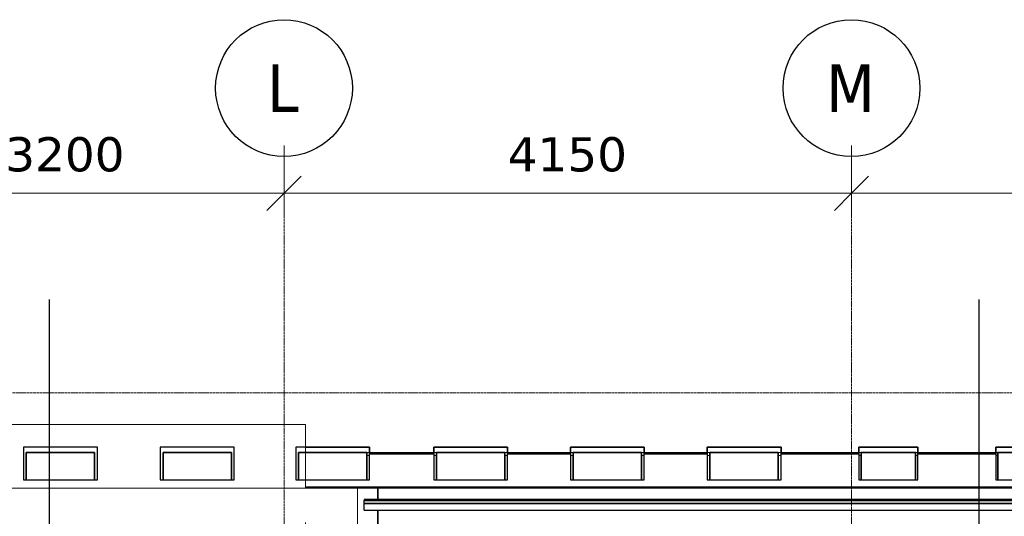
# Model space of a CAD drawing. Header units: millimetres. Extents: x 61846 to 198573, y 13020 to 52988.
# Tile 39 of 150: x 103877 to 111078, y 49357 to 52988. Entities that reach past the tile are written whole.
import ezdxf

# ---------------------------------------------------------------- set-up
doc = ezdxf.new("R2010")
doc.units = ezdxf.units.MM
doc.linetypes.add('Grid Line', pattern=[22.225, 12.7, -3.175, 3.175, -3.175])
doc.linetypes.add('NL_00_doorsnede', pattern=[23, 10, -1, 0, -1, 10, -1])
for name, color, linetype, lineweight in [('A-ANNO-DIMS', 211, 'Continuous', 18), ('A-ANNO-DIMS-100', 211, 'Continuous', 18), ('A-COLS', 52, 'Continuous', 35), ('A-FLOR', 192, 'Continuous', 50), ('A-GENM', 13, 'Continuous', 18), ('A-ROOF', 132, 'Continuous', 35), ('A-WALL', 113, 'Continuous', 25), ('G-ANNO-SYMB', 111, 'Continuous', 18), ('I-WALL', 2, 'Continuous', 25), ('S-GRID', 1, 'Continuous', 18), ('S-GRID-IDEN', 1, 'Continuous', 25)]:
    doc.layers.add(name, color=color, linetype=linetype, lineweight=lineweight)
doc.styles.add('Tahoma', font='tahoma.ttf', dxfattribs={"height": 350})
doc.styles.add('Verdana', font='verdana.ttf', dxfattribs={"height": 250})
doc.dimstyles.new('NL_00_maatvoering_2_5', dxfattribs={"dimscale": 304.8, "dimtxt": 260.988859, "dimasz": 0.82021, "dimexe": 0.590551, "dimexo": 0.0625, "dimgap": 0.295276, "dimtad": 1, "dimdec": 0, "dimzin": 0, "dimdsep": 46, "dimtxsty": 'Verdana', "dimblk1": 'OBLIQUE', "dimblk2": 'OBLIQUE', "dimsah": 1, "dimcen": 0.09, "dimdle": 0.590551, "dimazin": 0, "dimtfac": 1, "dimtdec": 4, "dimtix": 1, "dimtmove": 0, "dimatfit": 3, "dimfxl": 1.148294, "dimfxlon": 1, "dimtvp": 1, "dimtfill": 1, "dimtolj": 1, "dimtzin": 0, "dimarcsym": 2})

# ---------------------------------------------------------------- blocks, each defined once
blk = doc.blocks.new('66_liftschacht RVT17 v2_0_Liftschacht_7743121 - 66_liftschacht RVT17 v2_0_Liftschacht_7743121-436348-5e verdieping lierenkamer')
at = {"layer": 'A-GENM', "color": 7, "lineweight": 9}
for p, q in [((70926.3, 50027.1), (67526.3, 50027.1)), ((67526.3, 50027.1), (67526.3, 47677.1)), ((70926.3, 49562), (70926.3, 50027.1)), ((70926.3, 47677.1), (70926.3, 49312)), ((67526.3, 47677.1), (70926.3, 47677.1))]:
    blk.add_line(p, q, dxfattribs=at)
blk = doc.blocks.new('TadP_A_INS_INSTALLATIES_rvt-2-5e verdieping lierenkamer')
at = {"layer": 'A-GENM', "lineweight": 9}
blk.add_blockref('66_liftschacht RVT17 v2_0_Liftschacht_7743121 - 66_liftschacht RVT17 v2_0_Liftschacht_7743121-436348-5e verdieping lierenkamer', (0, 0), dxfattribs=at)
blk = doc.blocks.new('TadP_A_CON_CONSTRUCTIE_rvt-2-5e verdieping lierenkamer')
at = {"layer": 'A-FLOR', "color": 90, "lineweight": 35}
for p, q in [((71456.3, 49562), (71456.3, 49480)), ((71456.3, 49401.1), (71456.3, 49299.4))]:
    blk.add_line(p, q, dxfattribs=at)
at = {"layer": 'I-WALL', "color": 10, "lineweight": 18}
for p, q in [((67706.3, 49562), (71107.1, 49562)), ((71307.1, 49562), (71107.1, 49562)), ((71307.1, 49562), (71307.1, 46761.9))]:
    blk.add_line(p, q, dxfattribs=at)
blk = doc.blocks.new('21_NOAHH_Wand_Wand-x 2552963 - 21_NOAHH_Wand_Wand-x 2552963-147950-5e verdieping lierenkamer')
at = {"layer": 'A-WALL', "color": 130, "lineweight": 13}
for p, q in [((71885.2, 49822), (71865.2, 49822)), ((71865.2, 49802), (71885.2, 49802)), ((72405.2, 49822), (72385.2, 49822)), ((72385.2, 49802), (72405.2, 49802)), ((72885.2, 49822), (72865.2, 49822)), ((72865.2, 49802), (72885.2, 49802)), ((73405.2, 49822), (73385.2, 49822)), ((73385.2, 49802), (73405.2, 49802)), ((73885.2, 49822), (73865.2, 49822)), ((73865.2, 49802), (73885.2, 49802)), ((74405.2, 49822), (74385.2, 49822)), ((74385.2, 49802), (74405.2, 49802)), ((74991.1, 49822), (74975.2, 49822)), ((74975.2, 49802), (74991.1, 49802)), ((75405.2, 49822), (75389.2, 49822)), ((75389.2, 49802), (75405.2, 49802)), ((75991.1, 49822), (75975.2, 49822)), ((75975.2, 49802), (75991.1, 49802))]:
    blk.add_line(p, q, dxfattribs=at)
blk = doc.blocks.new('21_NOAHH_Wand_Wand-x 2763942 - 21_NOAHH_Wand_Wand-x-159118-5e verdieping lierenkamer')
at = {"layer": 'A-WALL', "color": 130, "lineweight": 13}
for p, q in [((66865.2, 49822), (66885.2, 49822)), ((66885.2, 49822), (66865.2, 49822)), ((66865.2, 49802), (66885.2, 49802)), ((66865.2, 49802), (66885.2, 49802)), ((67385.2, 49822), (67405.2, 49822)), ((67405.2, 49822), (67385.2, 49822)), ((67385.2, 49802), (67405.2, 49802)), ((67385.2, 49802), (67405.2, 49802)), ((71376.4, 49822), (71396.4, 49822)), ((71396.4, 49822), (71376.4, 49822)), ((71376.4, 49802), (71396.4, 49802)), ((71376.4, 49802), (71396.4, 49802))]:
    blk.add_line(p, q, dxfattribs=at)
blk = doc.blocks.new('21_NOAHH_Wand_Wand-x 2763942 - 21_NOAHH_Wand_Wand-x 2763942-159122-5e verdieping lierenkamer')
blk.add_blockref('21_NOAHH_Wand_Wand-x 2763942 - 21_NOAHH_Wand_Wand-x-159118-5e verdieping lierenkamer', (0, 0))
blk = doc.blocks.new('27_NOAHH_Dak_Dak-x 2835671 - 21_10_Baksteen wit halfsteens-163091-5e verdieping lierenkamer')
at = {"layer": 'A-ROOF', "color": 250, "lineweight": 25}
for p, q in [((71356.4, 49480), (87233.5, 49480)), ((71356.4, 49480), (71356.4, 49475.2)), ((87230, 49475.9), (71356.4, 49480)), ((87230, 49475.9), (71356.4, 49475.2)), ((87228.8, 49475.2), (71356.4, 49475.2)), ((87224.8, 49471.1), (71356.4, 49475.2)), ((71356.4, 49475.2), (71356.4, 49471.1)), ((71356.4, 49475.2), (79327.8, 49471.1)), ((71356.4, 49460.7), (71356.4, 49471.1)), ((71356.4, 49471.1), (79327.8, 49471.1)), ((71356.4, 49460.7), (71356.4, 49471.1)), ((71356.4, 49471.1), (79327.8, 49471.1)), ((71356.4, 49451.1), (71356.4, 49460.7)), ((71356.4, 49451.1), (71356.4, 49460.7)), ((79328.4, 49451.1), (71356.4, 49451.1)), ((79328.4, 49451.1), (71356.4, 49451.1))]:
    blk.add_line(p, q, dxfattribs=at)
blk = doc.blocks.new('27_NOAHH_Dak_Dak-x 2835671 - 21_10_Hout-163087-5e verdieping lierenkamer')
at = {"layer": 'A-ROOF', "color": 250, "lineweight": 25}
for p, q in [((71356.4, 49425.1), (71356.4, 49451.1)), ((71356.4, 49451.1), (79319.6, 49451.1)), ((71356.4, 49425.1), (71356.4, 49451.1)), ((71356.4, 49451.1), (79319.6, 49451.1)), ((71356.4, 49401.1), (71356.4, 49425.1)), ((71356.4, 49401.1), (71356.4, 49425.1)), ((71356.4, 49401.1), (79321, 49401.1))]:
    blk.add_line(p, q, dxfattribs=at)
blk = doc.blocks.new('27_NOAHH_Dak_Dak-x 2835671 - 27_NOAHH_Dak_Dak-x 2835671-163054-5e verdieping lierenkamer')
for name in ['27_NOAHH_Dak_Dak-x 2835671 - 21_10_Baksteen wit halfsteens-163091-5e verdieping lierenkamer', '27_NOAHH_Dak_Dak-x 2835671 - 21_10_Hout-163087-5e verdieping lierenkamer']:
    blk.add_blockref(name, (0, 0))
blk = doc.blocks.new('_NOAHH_Kolom_Kolom-x 2843066 - 21_10_Baksteen-163115-5e verdieping lierenkamer')
at = {"layer": 'A-COLS', "color": 250, "lineweight": 25}
for p, q in [((75975.2, 49822), (75975.2, 49862)), ((75975.2, 49862), (76405.2, 49862)), ((75975.2, 49862), (75975.2, 49822)), ((75975.2, 49862), (75975.2, 49622)), ((76405.2, 49862), (75975.2, 49862)), ((76405.2, 49862), (75975.2, 49862)), ((76405.2, 49862), (76405.2, 49822)), ((76405.2, 49822), (76405.2, 49862)), ((76405.2, 49622), (76405.2, 49862)), ((75991.1, 49622), (75991.1, 49822)), ((75991.1, 49822), (76389.2, 49822)), ((76389.2, 49822), (76389.2, 49622)), ((75975.2, 49622), (75991.1, 49622)), ((76389.2, 49622), (76405.2, 49622))]:
    blk.add_line(p, q, dxfattribs=at)
blk = doc.blocks.new('_NOAHH_Kolom_Kolom-x 2843066 - _NOAHH_Kolom_Kolom-x 2843066-163112-5e verdieping lierenkamer')
at = {"layer": 'A-COLS', "color": 250, "lineweight": 25}
for p, q in [((76389.2, 49822), (75991.1, 49822)), ((75991.1, 49822), (75991.1, 49622)), ((76389.2, 49622), (76389.2, 49822)), ((75991.1, 49622), (76389.2, 49622))]:
    blk.add_line(p, q, dxfattribs=at)
blk.add_blockref('_NOAHH_Kolom_Kolom-x 2843066 - 21_10_Baksteen-163115-5e verdieping lierenkamer', (0, 0))
blk = doc.blocks.new('_NOAHH_Kolom_Kolom-x 2843326 - 21_10_Baksteen-163137-5e verdieping lierenkamer')
at = {"layer": 'A-COLS', "color": 250, "lineweight": 25}
for p, q in [((73865.2, 49822), (73865.2, 49862)), ((73865.2, 49862), (74405.2, 49862)), ((73865.2, 49862), (73865.2, 49822)), ((73865.2, 49862), (73865.2, 49622)), ((74405.2, 49862), (73865.2, 49862)), ((74405.2, 49862), (73865.2, 49862)), ((74405.2, 49862), (74405.2, 49822)), ((74405.2, 49822), (74405.2, 49862)), ((74405.2, 49622), (74405.2, 49862)), ((73885.2, 49622), (73885.2, 49822)), ((73885.2, 49822), (74385.2, 49822)), ((74385.2, 49822), (74385.2, 49622)), ((73865.2, 49622), (73885.2, 49622)), ((74385.2, 49622), (74405.2, 49622))]:
    blk.add_line(p, q, dxfattribs=at)
blk = doc.blocks.new('_NOAHH_Kolom_Kolom-x 2843326 - _NOAHH_Kolom_Kolom-x 2843326-163134-5e verdieping lierenkamer')
at = {"layer": 'A-COLS', "color": 250, "lineweight": 25}
for p, q in [((74385.2, 49822), (73885.2, 49822)), ((73885.2, 49822), (73885.2, 49622)), ((74385.2, 49622), (74385.2, 49822)), ((73885.2, 49622), (74385.2, 49622))]:
    blk.add_line(p, q, dxfattribs=at)
blk.add_blockref('_NOAHH_Kolom_Kolom-x 2843326 - 21_10_Baksteen-163137-5e verdieping lierenkamer', (0, 0))
blk = doc.blocks.new('_NOAHH_Kolom_Kolom-x 2843586 - 21_10_Baksteen-163159-5e verdieping lierenkamer')
at = {"layer": 'A-COLS', "color": 250, "lineweight": 25}
for p, q in [((72865.2, 49822), (72865.2, 49862)), ((72865.2, 49862), (73405.2, 49862)), ((72865.2, 49862), (72865.2, 49822)), ((72865.2, 49862), (72865.2, 49622)), ((73405.2, 49862), (72865.2, 49862)), ((73405.2, 49862), (72865.2, 49862)), ((73405.2, 49862), (73405.2, 49822)), ((73405.2, 49822), (73405.2, 49862)), ((73405.2, 49622), (73405.2, 49862)), ((72885.2, 49622), (72885.2, 49822)), ((72885.2, 49822), (73385.2, 49822)), ((73385.2, 49822), (73385.2, 49622)), ((72865.2, 49622), (72885.2, 49622)), ((73385.2, 49622), (73405.2, 49622))]:
    blk.add_line(p, q, dxfattribs=at)
blk = doc.blocks.new('_NOAHH_Kolom_Kolom-x 2843586 - _NOAHH_Kolom_Kolom-x 2843586-163156-5e verdieping lierenkamer')
at = {"layer": 'A-COLS', "color": 250, "lineweight": 25}
for p, q in [((73385.2, 49822), (72885.2, 49822)), ((72885.2, 49822), (72885.2, 49622)), ((73385.2, 49622), (73385.2, 49822)), ((72885.2, 49622), (73385.2, 49622))]:
    blk.add_line(p, q, dxfattribs=at)
blk.add_blockref('_NOAHH_Kolom_Kolom-x 2843586 - 21_10_Baksteen-163159-5e verdieping lierenkamer', (0, 0))
blk = doc.blocks.new('_NOAHH_Kolom_Kolom-x 2843842 - 21_10_Baksteen-163181-5e verdieping lierenkamer')
at = {"layer": 'A-COLS', "color": 250, "lineweight": 25}
for p, q in [((71865.2, 49822), (71865.2, 49862)), ((71865.2, 49862), (72405.2, 49862)), ((71865.2, 49862), (71865.2, 49822)), ((71865.2, 49862), (71865.2, 49622)), ((72405.2, 49862), (71865.2, 49862)), ((72405.2, 49862), (71865.2, 49862)), ((72405.2, 49862), (72405.2, 49822)), ((72405.2, 49822), (72405.2, 49862)), ((72405.2, 49622), (72405.2, 49862)), ((71885.2, 49622), (71885.2, 49822)), ((71885.2, 49822), (72385.2, 49822)), ((72385.2, 49822), (72385.2, 49622)), ((71865.2, 49622), (71885.2, 49622)), ((72385.2, 49622), (72405.2, 49622))]:
    blk.add_line(p, q, dxfattribs=at)
blk = doc.blocks.new('_NOAHH_Kolom_Kolom-x 2843842 - _NOAHH_Kolom_Kolom-x 2843842-163178-5e verdieping lierenkamer')
at = {"layer": 'A-COLS', "color": 250, "lineweight": 25}
for p, q in [((72385.2, 49822), (71885.2, 49822)), ((71885.2, 49822), (71885.2, 49622)), ((72385.2, 49622), (72385.2, 49822)), ((71885.2, 49622), (72385.2, 49622))]:
    blk.add_line(p, q, dxfattribs=at)
blk.add_blockref('_NOAHH_Kolom_Kolom-x 2843842 - 21_10_Baksteen-163181-5e verdieping lierenkamer', (0, 0))
blk = doc.blocks.new('_NOAHH_Kolom_Kolom-x 2845378 - 21_10_Baksteen-163313-5e verdieping lierenkamer')
at = {"layer": 'A-COLS', "color": 250, "lineweight": 25}
for p, q in [((74975.2, 49822), (74975.2, 49862)), ((74975.2, 49862), (75405.2, 49862)), ((74975.2, 49862), (74975.2, 49822)), ((74975.2, 49862), (74975.2, 49622)), ((75405.2, 49862), (74975.2, 49862)), ((75405.2, 49862), (74975.2, 49862)), ((75405.2, 49862), (75405.2, 49822)), ((75405.2, 49822), (75405.2, 49862)), ((75405.2, 49622), (75405.2, 49862)), ((74991.1, 49622), (74991.1, 49822)), ((74991.1, 49822), (75389.2, 49822)), ((75389.2, 49822), (75389.2, 49622)), ((74975.2, 49622), (74991.1, 49622)), ((75389.2, 49622), (75405.2, 49622))]:
    blk.add_line(p, q, dxfattribs=at)
blk = doc.blocks.new('_NOAHH_Kolom_Kolom-x 2845378 - _NOAHH_Kolom_Kolom-x 2845378-163310-5e verdieping lierenkamer')
at = {"layer": 'A-COLS', "color": 250, "lineweight": 25}
for p, q in [((75389.2, 49822), (74991.1, 49822)), ((74991.1, 49822), (74991.1, 49622)), ((75389.2, 49622), (75389.2, 49822)), ((74991.1, 49622), (75389.2, 49622))]:
    blk.add_line(p, q, dxfattribs=at)
blk.add_blockref('_NOAHH_Kolom_Kolom-x 2845378 - 21_10_Baksteen-163313-5e verdieping lierenkamer', (0, 0))
blk = doc.blocks.new('21_NOAHH_Wand_Wand-x 2847637 - 21_NOAHH_Wand_Wand-x-163394-5e verdieping lierenkamer')
at = {"layer": 'A-WALL', "color": 130, "lineweight": 13}
for p, q in [((71396.4, 49818.9), (71396.4, 49822)), ((71396.4, 49822), (71865.2, 49822)), ((71865.2, 49822), (71396.4, 49822)), ((71396.4, 49822), (71396.4, 49818.9)), ((71396.4, 49811.5), (71396.4, 49818.9)), ((71865.2, 49818.9), (71396.4, 49818.9)), ((71396.4, 49818.9), (71396.4, 49811.5)), ((71396.4, 49818.9), (71865.2, 49818.9)), ((71396.4, 49622), (71396.4, 49811.5)), ((71396.4, 49811.5), (71865.2, 49811.5)), ((71396.4, 49622), (71396.4, 49811.5)), ((71396.4, 49811.5), (71865.2, 49811.5)), ((71865.2, 49822), (71865.2, 49818.9)), ((71865.2, 49818.9), (71865.2, 49822)), ((71865.2, 49818.9), (71865.2, 49811.5)), ((71865.2, 49811.5), (71865.2, 49818.9)), ((71865.2, 49811.5), (71865.2, 49622)), ((71865.2, 49811.5), (71865.2, 49622)), ((72405.2, 49818.9), (72405.2, 49822)), ((72405.2, 49822), (72865.2, 49822)), ((72865.2, 49822), (72405.2, 49822)), ((72405.2, 49822), (72405.2, 49818.9)), ((72405.2, 49811.5), (72405.2, 49818.9)), ((72865.2, 49818.9), (72405.2, 49818.9)), ((72405.2, 49818.9), (72405.2, 49811.5)), ((72405.2, 49818.9), (72865.2, 49818.9)), ((72405.2, 49622), (72405.2, 49811.5)), ((72405.2, 49811.5), (72865.2, 49811.5)), ((72405.2, 49622), (72405.2, 49811.5)), ((72405.2, 49811.5), (72865.2, 49811.5)), ((72865.2, 49822), (72865.2, 49818.9)), ((72865.2, 49818.9), (72865.2, 49822)), ((72865.2, 49818.9), (72865.2, 49811.5)), ((72865.2, 49811.5), (72865.2, 49818.9)), ((72865.2, 49811.5), (72865.2, 49622)), ((72865.2, 49811.5), (72865.2, 49622)), ((73405.2, 49818.9), (73405.2, 49822)), ((73405.2, 49822), (73865.2, 49822)), ((73865.2, 49822), (73405.2, 49822)), ((73405.2, 49822), (73405.2, 49818.9)), ((73405.2, 49811.5), (73405.2, 49818.9)), ((73865.2, 49818.9), (73405.2, 49818.9)), ((73405.2, 49818.9), (73405.2, 49811.5)), ((73405.2, 49818.9), (73865.2, 49818.9)), ((73405.2, 49622), (73405.2, 49811.5)), ((73405.2, 49811.5), (73865.2, 49811.5)), ((73405.2, 49622), (73405.2, 49811.5)), ((73405.2, 49811.5), (73865.2, 49811.5)), ((73865.2, 49822), (73865.2, 49818.9)), ((73865.2, 49818.9), (73865.2, 49822)), ((73865.2, 49818.9), (73865.2, 49811.5)), ((73865.2, 49811.5), (73865.2, 49818.9)), ((73865.2, 49811.5), (73865.2, 49622)), ((73865.2, 49811.5), (73865.2, 49622)), ((74405.2, 49818.9), (74405.2, 49822)), ((74405.2, 49822), (74975.2, 49822)), ((74405.2, 49822), (74405.2, 49818.9)), ((74975.2, 49822), (74405.2, 49822)), ((74405.2, 49811.5), (74405.2, 49818.9)), ((74405.2, 49818.9), (74405.2, 49811.5)), ((74975.2, 49818.9), (74405.2, 49818.9)), ((74405.2, 49818.9), (74975.2, 49818.9)), ((74405.2, 49622), (74405.2, 49811.5)), ((74405.2, 49811.5), (74975.2, 49811.5)), ((74405.2, 49622), (74405.2, 49811.5)), ((74405.2, 49811.5), (74975.2, 49811.5)), ((74975.2, 49822), (74975.2, 49818.9)), ((74975.2, 49818.9), (74975.2, 49822)), ((74975.2, 49818.9), (74975.2, 49811.5)), ((74975.2, 49811.5), (74975.2, 49818.9)), ((74975.2, 49811.5), (74975.2, 49622)), ((74975.2, 49811.5), (74975.2, 49622)), ((75405.2, 49818.9), (75405.2, 49822)), ((75405.2, 49822), (75975.2, 49822)), ((75975.2, 49822), (75405.2, 49822)), ((75405.2, 49822), (75405.2, 49818.9)), ((75405.2, 49811.5), (75405.2, 49818.9)), ((75405.2, 49818.9), (75975.2, 49818.9)), ((75975.2, 49818.9), (75405.2, 49818.9)), ((75405.2, 49818.9), (75405.2, 49811.5)), ((75405.2, 49622), (75405.2, 49811.5)), ((75405.2, 49811.5), (75975.2, 49811.5)), ((75405.2, 49622), (75405.2, 49811.5)), ((75405.2, 49811.5), (75975.2, 49811.5)), ((75975.2, 49822), (75975.2, 49818.9)), ((75975.2, 49818.9), (75975.2, 49822)), ((75975.2, 49818.9), (75975.2, 49811.5)), ((75975.2, 49811.5), (75975.2, 49818.9)), ((75975.2, 49811.5), (75975.2, 49622)), ((75975.2, 49811.5), (75975.2, 49622)), ((71376.4, 49622), (71396.4, 49622)), ((71376.4, 49622), (71396.4, 49622)), ((71865.2, 49622), (71885.2, 49622)), ((71865.2, 49622), (71885.2, 49622)), ((72385.2, 49622), (72405.2, 49622)), ((72385.2, 49622), (72405.2, 49622)), ((72865.2, 49622), (72885.2, 49622)), ((72865.2, 49622), (72885.2, 49622)), ((73385.2, 49622), (73405.2, 49622)), ((73385.2, 49622), (73405.2, 49622)), ((73865.2, 49622), (73885.2, 49622)), ((73865.2, 49622), (73885.2, 49622)), ((74385.2, 49622), (74405.2, 49622)), ((74385.2, 49622), (74405.2, 49622)), ((74975.2, 49622), (74991.1, 49622)), ((74975.2, 49622), (74991.1, 49622)), ((75389.2, 49622), (75405.2, 49622)), ((75389.2, 49622), (75405.2, 49622)), ((75975.2, 49622), (75991.1, 49622)), ((75975.2, 49622), (75991.1, 49622)), ((85405.2, 49571.5), (70926.3, 49571.5)), ((85405.2, 49571.5), (70926.3, 49571.5)), ((70926.3, 49564.7), (85405.2, 49564.7)), ((85405.2, 49564.7), (70926.3, 49564.7)), ((85405.2, 49562), (71307.1, 49562)), ((71307.1, 49562), (85405.2, 49562))]:
    blk.add_line(p, q, dxfattribs=at)
blk = doc.blocks.new('21_NOAHH_Wand_Wand-x 2847637 - 21_NOAHH_Wand_Wand-x 2847637-163398-5e verdieping lierenkamer')
blk.add_blockref('21_NOAHH_Wand_Wand-x 2847637 - 21_NOAHH_Wand_Wand-x-163394-5e verdieping lierenkamer', (0, 0))
blk = doc.blocks.new('_NOAHH_Kolom_Kolom-x 2893162 - 21_10_Baksteen-165666-5e verdieping lierenkamer')
at = {"layer": 'A-COLS', "color": 250, "lineweight": 25}
for p, q in [((70856.4, 49862), (70856.4, 49622)), ((71396.4, 49862), (70856.4, 49862)), ((70926.3, 49862), (71396.4, 49862)), ((71396.4, 49862), (70926.3, 49862)), ((71396.4, 49862), (71396.4, 49822)), ((71396.4, 49822), (71396.4, 49862)), ((71396.4, 49622), (71396.4, 49862)), ((70876.4, 49622), (70876.4, 49822)), ((70876.4, 49822), (71376.4, 49822)), ((71376.4, 49822), (71376.4, 49622)), ((70856.4, 49622), (70876.4, 49622)), ((71376.4, 49622), (71396.4, 49622))]:
    blk.add_line(p, q, dxfattribs=at)
blk = doc.blocks.new('_NOAHH_Kolom_Kolom-x 2893162 - _NOAHH_Kolom_Kolom-x 2893162-165663-5e verdieping lierenkamer')
at = {"layer": 'A-COLS', "color": 250, "lineweight": 25}
for p, q in [((71376.4, 49822), (70876.4, 49822)), ((70876.4, 49822), (70876.4, 49622)), ((71376.4, 49622), (71376.4, 49822)), ((70876.4, 49622), (71376.4, 49622))]:
    blk.add_line(p, q, dxfattribs=at)
blk.add_blockref('_NOAHH_Kolom_Kolom-x 2893162 - 21_10_Baksteen-165666-5e verdieping lierenkamer', (0, 0))
blk = doc.blocks.new('_NOAHH_Kolom_Kolom-x 2893418 - 21_10_Baksteen-165688-5e verdieping lierenkamer')
at = {"layer": 'A-COLS', "color": 250, "lineweight": 25}
for p, q in [((69865.2, 49862), (69865.2, 49622)), ((70405.2, 49862), (69865.2, 49862)), ((70405.2, 49622), (70405.2, 49862)), ((69885.2, 49622), (69885.2, 49822)), ((69885.2, 49822), (70385.2, 49822)), ((70385.2, 49822), (70385.2, 49622)), ((69865.2, 49622), (69885.2, 49622)), ((70385.2, 49622), (70405.2, 49622))]:
    blk.add_line(p, q, dxfattribs=at)
blk = doc.blocks.new('_NOAHH_Kolom_Kolom-x 2893418 - _NOAHH_Kolom_Kolom-x 2893418-165685-5e verdieping lierenkamer')
at = {"layer": 'A-COLS', "color": 250, "lineweight": 25}
for p, q in [((70385.2, 49822), (69885.2, 49822)), ((69885.2, 49822), (69885.2, 49622)), ((70385.2, 49622), (70385.2, 49822)), ((69885.2, 49622), (70385.2, 49622))]:
    blk.add_line(p, q, dxfattribs=at)
blk.add_blockref('_NOAHH_Kolom_Kolom-x 2893418 - 21_10_Baksteen-165688-5e verdieping lierenkamer', (0, 0))
blk = doc.blocks.new('_NOAHH_Kolom_Kolom-x 2893674 - 21_10_Baksteen-165710-5e verdieping lierenkamer')
at = {"layer": 'A-COLS', "color": 250, "lineweight": 25}
for p, q in [((68865.2, 49862), (68865.2, 49622)), ((69405.2, 49862), (68865.2, 49862)), ((69405.2, 49622), (69405.2, 49862)), ((68885.2, 49622), (68885.2, 49822)), ((68885.2, 49822), (69385.2, 49822)), ((69385.2, 49822), (69385.2, 49622)), ((68865.2, 49622), (68885.2, 49622)), ((69385.2, 49622), (69405.2, 49622))]:
    blk.add_line(p, q, dxfattribs=at)
blk = doc.blocks.new('_NOAHH_Kolom_Kolom-x 2893674 - _NOAHH_Kolom_Kolom-x 2893674-165707-5e verdieping lierenkamer')
at = {"layer": 'A-COLS', "color": 250, "lineweight": 25}
for p, q in [((69385.2, 49822), (68885.2, 49822)), ((68885.2, 49822), (68885.2, 49622)), ((69385.2, 49622), (69385.2, 49822)), ((68885.2, 49622), (69385.2, 49622))]:
    blk.add_line(p, q, dxfattribs=at)
blk.add_blockref('_NOAHH_Kolom_Kolom-x 2893674 - 21_10_Baksteen-165710-5e verdieping lierenkamer', (0, 0))
blk = doc.blocks.new('TadP_A_BWK_BOUWKUNDE_rvt-2-5e verdieping lierenkamer')
at = {"layer": 'A-COLS', "color": 250, "lineweight": 25}
for name in ['_NOAHH_Kolom_Kolom-x 2893674 - _NOAHH_Kolom_Kolom-x 2893674-165707-5e verdieping lierenkamer', '_NOAHH_Kolom_Kolom-x 2893418 - _NOAHH_Kolom_Kolom-x 2893418-165685-5e verdieping lierenkamer', '_NOAHH_Kolom_Kolom-x 2893162 - _NOAHH_Kolom_Kolom-x 2893162-165663-5e verdieping lierenkamer', '_NOAHH_Kolom_Kolom-x 2843842 - _NOAHH_Kolom_Kolom-x 2843842-163178-5e verdieping lierenkamer', '_NOAHH_Kolom_Kolom-x 2843586 - _NOAHH_Kolom_Kolom-x 2843586-163156-5e verdieping lierenkamer', '_NOAHH_Kolom_Kolom-x 2843326 - _NOAHH_Kolom_Kolom-x 2843326-163134-5e verdieping lierenkamer', '_NOAHH_Kolom_Kolom-x 2845378 - _NOAHH_Kolom_Kolom-x 2845378-163310-5e verdieping lierenkamer', '_NOAHH_Kolom_Kolom-x 2843066 - _NOAHH_Kolom_Kolom-x 2843066-163112-5e verdieping lierenkamer']:
    blk.add_blockref(name, (0, 0), dxfattribs=at)
at = {"layer": 'A-ROOF', "color": 250, "lineweight": 25}
blk.add_blockref('27_NOAHH_Dak_Dak-x 2835671 - 27_NOAHH_Dak_Dak-x 2835671-163054-5e verdieping lierenkamer', (0, 0), dxfattribs=at)
at = {"layer": 'A-WALL', "color": 250, "lineweight": 25}
for name in ['21_NOAHH_Wand_Wand-x 2763942 - 21_NOAHH_Wand_Wand-x 2763942-159122-5e verdieping lierenkamer', '21_NOAHH_Wand_Wand-x 2847637 - 21_NOAHH_Wand_Wand-x 2847637-163398-5e verdieping lierenkamer', '21_NOAHH_Wand_Wand-x 2552963 - 21_NOAHH_Wand_Wand-x 2552963-147950-5e verdieping lierenkamer']:
    blk.add_blockref(name, (0, 0), dxfattribs=at)
blk = doc.blocks.new('Grid - 5 mm-26474-5e verdieping lierenkamer')
at = {"layer": 'S-GRID-IDEN'}
blk.add_circle((0, 0), 5, dxfattribs=at)
blk = doc.blocks.new('DIMBLOCK6-5e verdieping lierenkamer')
at = {"layer": 'A-ANNO-DIMS-100'}
for p, q in [((102610.4, 52068.4), (102610.4, 51538.4)), ((102610.4, 51718.4), (102610.4, 52068.4)), ((105810.4, 52068.4), (105810.4, 51538.4)), ((105810.4, 51718.4), (105810.4, 52068.4)), ((102610.4, 51718.4), (102735.4, 51843.4)), ((105810.4, 51718.4), (105935.4, 51843.4)), ((102610.4, 51718.4), (102485.4, 51593.4)), ((102610.4, 51718.4), (105810.4, 51718.4)), ((105810.4, 51718.4), (105685.4, 51593.4))]:
    blk.add_line(p, q, dxfattribs=at)
at = {"layer": 'A-ANNO-DIMS-100', "color": 0, "insert": (103771.3, 52128.8), "char_height": 250, "width": 1053.898, "attachment_point": 1, "line_spacing_factor": 0.994243, "style": 'Verdana', "bg_fill": 3, "box_fill_scale": 1.25, "bg_fill_color": 256, "bg_fill_true_color": 13158600, "bg_fill_transparency": 0}
blk.add_mtext('3200', dxfattribs=at)
blk = doc.blocks.new('_Oblique')
at = {"color": 0, "linetype": 'ByBlock', "lineweight": -2}
blk.add_line((-0.5, -0.5), (0.5, 0.5), dxfattribs=at)
blk = doc.blocks.new('DIMBLOCK7-5e verdieping lierenkamer')
at = {"layer": 'A-ANNO-DIMS-100'}
for p, q in [((105810.4, 52068.4), (105810.4, 51538.4)), ((105810.4, 51718.4), (105810.4, 52068.4)), ((109960.4, 52068.4), (109960.4, 51538.4)), ((109960.4, 51718.4), (109960.4, 52068.4)), ((105810.4, 51718.4), (105935.4, 51843.4)), ((109960.4, 51718.4), (110085.4, 51843.4)), ((105810.4, 51718.4), (105685.4, 51593.4)), ((105810.4, 51718.4), (109960.4, 51718.4)), ((109960.4, 51718.4), (109835.4, 51593.4))]:
    blk.add_line(p, q, dxfattribs=at)
at = {"layer": 'A-ANNO-DIMS-100', "color": 0, "insert": (107446.3, 52128.8), "char_height": 250, "width": 1053.898, "attachment_point": 1, "line_spacing_factor": 0.994243, "style": 'Verdana', "bg_fill": 3, "box_fill_scale": 1.25, "bg_fill_color": 256, "bg_fill_true_color": 13158600, "bg_fill_transparency": 0}
blk.add_mtext('4150', dxfattribs=at)
blk = doc.blocks.new('DIMBLOCK8-5e verdieping lierenkamer')
at = {"layer": 'A-ANNO-DIMS-100'}
for p, q in [((109960.4, 52068.4), (109960.4, 51538.4)), ((109960.4, 51718.4), (109960.4, 52068.4)), ((113960.4, 52068.4), (113960.4, 51538.4)), ((113960.4, 51718.4), (113960.4, 52068.4)), ((109960.4, 51718.4), (110085.4, 51843.4)), ((113960.4, 51718.4), (114085.4, 51843.4)), ((109960.4, 51718.4), (109835.4, 51593.4)), ((109960.4, 51718.4), (113960.4, 51718.4)), ((113960.4, 51718.4), (113835.4, 51593.4))]:
    blk.add_line(p, q, dxfattribs=at)
at = {"layer": 'A-ANNO-DIMS-100', "color": 0, "insert": (111521.3, 52128.8), "char_height": 250, "width": 1053.898, "attachment_point": 1, "line_spacing_factor": 0.994243, "style": 'Verdana', "bg_fill": 3, "box_fill_scale": 1.25, "bg_fill_color": 256, "bg_fill_true_color": 13158600, "bg_fill_transparency": 0}
blk.add_mtext('4000', dxfattribs=at)

msp = doc.modelspace()

# ---------------------------------------------------------------- linework, layer by layer
at = {"layer": 'G-ANNO-SYMB', "linetype": 'NL_00_doorsnede', "lineweight": 25}
for p, q in [((104092.9, 50942.2), (104092.9, 43535.1)), ((110892.9, 50942.2), (110892.9, 43535.1))]:
    msp.add_line(p, q, dxfattribs=at)
at = {"layer": 'S-GRID', "linetype": 'Grid Line'}
for p, q in [((105810.4, 43804.1), (105810.4, 51987.8)), ((109960.4, 43804.1), (109960.4, 51987.8)), ((98914.4, 50260), (126259.8, 50260))]:
    msp.add_line(p, q, dxfattribs=at)

# ---------------------------------------------------------------- block references
at = {"color": 170, "lineweight": 5}
for name in ['TadP_A_INS_INSTALLATIES_rvt-2-5e verdieping lierenkamer', 'TadP_A_BWK_BOUWKUNDE_rvt-2-5e verdieping lierenkamer', 'TadP_A_CON_CONSTRUCTIE_rvt-2-5e verdieping lierenkamer']:
    msp.add_blockref(name, (35040.4, 0), dxfattribs=at)
at = {"layer": 'S-GRID-IDEN', "xscale": 99.99999999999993, "yscale": 99.99999999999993, "zscale": 99.99999999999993}
for p in [(105810.4, 52487.8), (109960.4, 52487.8)]:
    msp.add_blockref('Grid - 5 mm-26474-5e verdieping lierenkamer', p, dxfattribs=at)

# ---------------------------------------------------------------- texts
at = {"layer": 'S-GRID-IDEN', "lineweight": 18, "char_height": 350, "attachment_point": 1, "style": 'Tahoma'}
for s, insert, width in [('L', (105687.8, 52662.6), 288.607), ('M', (109774.8, 52662.6), 440.928)]:
    msp.add_mtext(s, dxfattribs=dict(at, insert=insert, width=width))

# ---------------------------------------------------------------- next in the draw order: dimensions: what is measured, and where the dimension line sits
at = {"layer": 'A-ANNO-DIMS'}
dim = msp.add_linear_dim(base=(105810.4, 51718.4), p1=(102610.4, 52068.4), p2=(105810.4, 52068.4), dimstyle='NL_00_maatvoering_2_5', override={"dimpost": '<>', "dimfxl": 3200}, dxfattribs=at)
dim.commit()
dim.dimension.update_dxf_attribs({"geometry": 'DIMBLOCK6-5e verdieping lierenkamer', "text_midpoint": (104210.4, 51938.6)})

# ---------------------------------------------------------------- next in the draw order: dimensions: what is measured, and where the dimension line sits
dim = msp.add_linear_dim(base=(109960.4, 51718.4), p1=(105810.4, 52068.4), p2=(109960.4, 52068.4), dimstyle='NL_00_maatvoering_2_5', override={"dimpost": '<>', "dimfxl": 4150}, dxfattribs=at)
dim.commit()
dim.dimension.update_dxf_attribs({"geometry": 'DIMBLOCK7-5e verdieping lierenkamer', "text_midpoint": (107885.4, 51938.5)})

# ---------------------------------------------------------------- next in the draw order: dimensions: what is measured, and where the dimension line sits
dim = msp.add_linear_dim(base=(113960.4, 51718.4), p1=(109960.4, 52068.4), p2=(113960.4, 52068.4), dimstyle='NL_00_maatvoering_2_5', override={"dimpost": '<>', "dimfxl": 4000}, dxfattribs=at)
dim.commit()
dim.dimension.update_dxf_attribs({"geometry": 'DIMBLOCK8-5e verdieping lierenkamer', "text_midpoint": (111960.4, 51938.5)})

doc.saveas('drawing.dxf')
